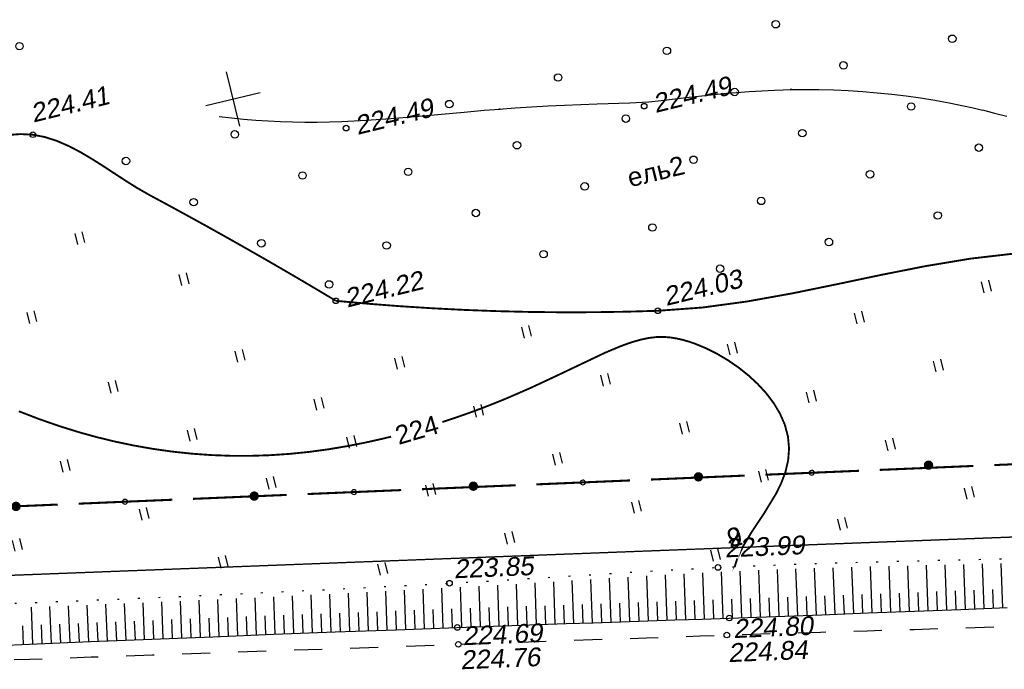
# Model space of a CAD drawing. Header units: millimetres. Extents: x -10 to 1169, y 1 to 1686.
# Tile 124 of 224: x 584 to 637, y 827 to 862. Entities that reach past the tile are written whole.
import ezdxf
from ezdxf.enums import TextEntityAlignment as Align

# ---------------------------------------------------------------- set-up
doc = ezdxf.new("R2010")
doc.units = ezdxf.units.MM
for name, pattern in [('ADOT1', [1, 0, -1]), ('AHIDDEN1', [2, 0.5, -1.5]), ('AHIDDEN2', [3, 1.5, -1.5])]:
    doc.linetypes.add(name, pattern=pattern)
for name, color, linetype in [('CONTURS', 7, 'Continuous'), ('COORDS', 7, 'Continuous'), ('IDIGIT', 32, 'Continuous'), ('IZOLINES', 32, 'Continuous'), ('PDIGIT', 170, 'Continuous'), ('PICKETS', 7, 'Continuous'), ('УЧАСТКИ', 7, 'Continuous')]:
    doc.layers.add(name, color=color, linetype=linetype)
doc.styles.get("Standard").update_dxf_attribs({"font": 'arial.ttf'})

# ---------------------------------------------------------------- blocks, each defined once
blk = doc.blocks.new('107_1')
at = {"layer": 'CONTURS', "color": 7, "linetype": 'Continuous', "const_width": 0.5}
blk.add_lwpolyline([(-0.25, 0, 1), (0.25, 0, 1)], format="xyb", close=True, dxfattribs=at)
blk = doc.blocks.new('133')
at = {"layer": 'CONTURS', "color": 7, "linetype": 'Continuous', "const_width": 0.2}
for points in [[(-11, 0), (-2, 0)], [(0, 0), (9, 0)]]:
    blk.add_lwpolyline(points, dxfattribs=at)
at = {"layer": 'CONTURS', "color": 7, "linetype": 'Continuous', "const_width": 0.5}
blk.add_lwpolyline([(-6.791, -0.003, 1), (-6.291, -0.003, 1)], format="xyb", close=True, dxfattribs=at)
blk = doc.blocks.new('401')
at = {"layer": 'CONTURS'}
for p, q in [((0, 0), (0, 1.2)), ((0.8, 0), (0.8, 1.2))]:
    blk.add_line(p, q, dxfattribs=at)
blk = doc.blocks.new('373')
at = {"layer": 'CONTURS'}
blk.add_circle((0, 0), 0.4, dxfattribs=at)

msp = doc.modelspace()

# ---------------------------------------------------------------- linework, layer by layer
at = {"layer": 'CONTURS', "lineweight": -2}
for p, q in [((636.09217, 830.34923), (635.99973, 832.73429)), ((637.09142, 830.38795), (636.9991, 832.75733)), ((620.10314, 829.757), (620.01746, 832.20386)), ((629.09722, 830.08336), (629.0048, 832.56284)), ((630.09652, 830.12063), (630.00393, 832.59013)), ((631.09581, 830.15829), (631.00319, 832.61594)), ((632.0951, 830.19595), (632.00247, 832.64143)), ((633.09438, 830.234), (633.00174, 832.66487)), ((634.09365, 830.27218), (634.00106, 832.68831)), ((635.09292, 830.3105), (635.00035, 832.7114)), ((614.1066, 829.5532), (614.0281, 831.8468)), ((615.10603, 829.58691), (615.02666, 831.90913)), ((616.10547, 829.62059), (616.02506, 831.97111)), ((617.1049, 829.65436), (617.02331, 832.03172)), ((618.10432, 829.68823), (618.02143, 832.09104)), ((619.10374, 829.72245), (619.01949, 832.14899)), ((602.11428, 829.12436), (602.03741, 831.17219)), ((603.11358, 829.1617), (603.03671, 831.22279)), ((604.11288, 829.19905), (604.03603, 831.2734)), ((605.1122, 829.23599), (605.03541, 831.3257)), ((630.59617, 830.13946), (630.5586, 831.13875)), ((631.59546, 830.17712), (631.5577, 831.1764)), ((632.59474, 830.21497), (632.55678, 831.21425)), ((633.59402, 830.25309), (633.55583, 831.25236)), ((634.59328, 830.29134), (634.55488, 831.2906)), ((635.59254, 830.32986), (635.55392, 831.32912)), ((636.59179, 830.36859), (636.55296, 831.36783)), ((590.12339, 828.65677), (590.04498, 830.61828)), ((591.12258, 828.69721), (591.04426, 830.66026)), ((592.12178, 828.73716), (592.04367, 830.70359)), ((593.12099, 828.77682), (593.04304, 830.74773)), ((594.1202, 828.81649), (594.04246, 830.79188)), ((595.11943, 828.85588), (595.04195, 830.83691)), ((596.11867, 828.89477), (596.04133, 830.88321)), ((597.11791, 828.93366), (597.04072, 830.92951)), ((598.11716, 828.9725), (598.04017, 830.97625)), ((599.11643, 829.01062), (599.03947, 831.0247)), ((600.11571, 829.04873), (600.03874, 831.07315)), ((601.11498, 829.08685), (601.03806, 831.1216)), ((616.60518, 829.63748), (616.57094, 830.63689)), ((617.60461, 829.6713), (617.57022, 830.6707)), ((618.60403, 829.70534), (618.56944, 830.70474)), ((619.60344, 829.73972), (619.56859, 830.73912)), ((629.59687, 830.10199), (629.55951, 831.10129)), ((585.12758, 828.4522), (585.05293, 830.41534)), ((586.12673, 828.49341), (586.05025, 830.4551)), ((587.12588, 828.53461), (587.0483, 830.49488)), ((588.12503, 828.57582), (588.0469, 830.53469)), ((589.12421, 828.61634), (589.04587, 830.5763)), ((601.61463, 829.1056), (601.57699, 830.10489)), ((602.61393, 829.14303), (602.57654, 830.14233)), ((603.61323, 829.18037), (603.57609, 830.17968)), ((604.61254, 829.21752), (604.57567, 830.21684)), ((614.60632, 829.57005), (614.57214, 830.56947)), ((615.60575, 829.60375), (615.57158, 830.60316)), ((587.62546, 828.55522), (587.58576, 829.55443)), ((588.62462, 828.59608), (588.58472, 829.59528)), ((589.6238, 828.63655), (589.58386, 829.63576)), ((590.62298, 828.67699), (590.58308, 829.67619)), ((591.62218, 828.71718), (591.5824, 829.71639)), ((592.62138, 828.75699), (592.58178, 829.75621)), ((593.6206, 828.79665), (593.58117, 829.79588)), ((594.61982, 828.83618), (594.58061, 829.83541)), ((595.61905, 828.87533), (595.58008, 829.87457)), ((596.61829, 828.91422), (596.57954, 829.91347)), ((597.61754, 828.95308), (597.57902, 829.95234)), ((598.6168, 828.99156), (598.57851, 829.99082)), ((599.61607, 829.02967), (599.57798, 830.02895)), ((600.61534, 829.06779), (600.57746, 830.06707)), ((584.62802, 828.43128), (584.59077, 829.43058)), ((585.62716, 828.4728), (585.58868, 829.47206)), ((586.62631, 828.51401), (586.58705, 829.51324))]:
    msp.add_line(p, q, dxfattribs=at)
at = {"layer": 'CONTURS', "linetype": 'AHIDDEN1', "const_width": 0.1, "flags": 128}
for points in [[(601.36485, 846.81466), (600.37937, 847.40242), (599.39124, 847.98528), (598.40044, 848.56322), (597.40699, 849.13625), (596.41088, 849.70437), (595.4121, 850.26758), (594.41067, 850.82587), (593.40658, 851.37926), (592.39983, 851.92773), (591.39042, 852.47129), (590.77114, 852.82395), (590.15442, 853.20758), (589.53874, 853.60809), (588.92257, 854.01144), (588.30437, 854.40356), (587.68262, 854.77039), (587.05578, 855.09786), (586.42234, 855.37191), (585.78076, 855.57848), (585.12951, 855.70351), (584.48139, 855.73687), (583.82339, 855.69064), (583.15724, 855.57892), (582.48467, 855.41583), (581.80741, 855.21546), (581.12719, 854.99193), (580.44573, 854.75933), (579.76478, 854.53179), (579.08606, 854.32341), (578.41129, 854.14829), (575.08397, 853.39158), (571.75475, 852.64337), (568.42362, 851.90369), (565.09059, 851.17253), (561.75566, 850.44988), (558.41882, 849.73575), (555.08008, 849.03013), (551.73944, 848.33303), (548.3969, 847.64445), (545.05245, 846.96439)], [(799.26083, 853.89514), (797.0184, 854.06615), (794.57131, 854.10831), (792.11592, 854.03497), (789.65393, 853.87433), (787.18704, 853.6546), (784.71695, 853.40397), (782.24537, 853.15065), (779.77399, 852.92284), (777.30454, 852.74874), (774.8387, 852.65654), (773.15696, 852.63975), (771.4747, 852.64291), (769.79208, 852.6607), (768.10924, 852.68777), (766.42634, 852.71878), (764.74352, 852.7484), (763.06093, 852.77129), (761.37872, 852.78211), (759.69704, 852.77551), (758.01605, 852.74617), (755.57249, 852.66763), (753.12958, 852.55823), (750.68734, 852.42186), (748.24579, 852.26242), (745.80496, 852.08382), (743.36488, 851.88997), (740.92556, 851.68475), (738.48703, 851.47208), (736.04932, 851.25586), (733.61245, 851.03999), (730.77842, 850.77532), (727.94676, 850.48442), (725.11692, 850.17345), (722.28832, 849.84857), (719.46042, 849.51594), (716.63263, 849.18171), (713.8044, 848.85205), (710.97517, 848.53312), (708.14438, 848.23107), (705.31145, 847.95206), (702.63652, 847.70139), (699.96095, 847.45214), (697.28471, 847.20702), (694.60776, 846.96872), (691.93006, 846.73995), (689.25156, 846.52339), (686.57222, 846.32175), (683.89201, 846.13772), (681.21088, 845.974), (678.52878, 845.83329), (676.50489, 845.71855), (674.47544, 845.57775), (672.4426, 845.42612), (670.40855, 845.27889), (668.37545, 845.1513), (666.34549, 845.05858), (664.32082, 845.01595), (662.30363, 845.03866), (660.29609, 845.14193), (658.30037, 845.341), (656.69788, 845.60438), (655.10495, 845.96925), (653.51938, 846.40899), (651.93897, 846.89699), (650.36148, 847.40661), (648.78473, 847.91125), (647.2065, 848.38428), (645.62458, 848.79907), (644.03676, 849.12902), (642.44083, 849.34749), (640.08397, 849.45237), (637.71778, 849.34508), (635.34352, 849.07089), (632.96247, 848.67507), (630.57589, 848.20289), (628.18505, 847.69962), (625.79121, 847.21053), (623.39564, 846.78089), (620.9996, 846.45598), (618.60437, 846.28106), (616.88541, 846.2316), (615.16534, 846.20499), (613.44416, 846.20123), (611.72187, 846.22031), (609.99847, 846.26225), (608.27397, 846.32703), (606.54835, 846.41467), (604.82163, 846.52515), (603.09379, 846.65848), (601.36485, 846.81466)]]:
    msp.add_lwpolyline(points, dxfattribs=at)
at = {"layer": 'CONTURS', "linetype": 'ADOT1', "flags": 128}
msp.add_lwpolyline([(575.3703, 830.32104), (578.57997, 830.42825), (581.78929, 830.54235), (584.99826, 830.66336), (588.20688, 830.79126), (591.41515, 830.92607), (594.62306, 831.06777), (597.83063, 831.21637), (601.03784, 831.37187), (604.2447, 831.53427), (607.45122, 831.70356), (608.8891, 831.78369), (610.32678, 831.86824), (611.7643, 831.95593), (613.20173, 832.04543), (614.63913, 832.13546), (616.07657, 832.22469), (617.51409, 832.31184), (618.95177, 832.39559), (620.38965, 832.47465), (621.82782, 832.5477), (624.33376, 832.65764), (626.84056, 832.74797), (629.34802, 832.82325), (631.85594, 832.88803), (634.36413, 832.94687), (636.8724, 833.00431), (639.38055, 833.06491), (641.8884, 833.13323), (644.39574, 833.21381), (646.90239, 833.31122), (648.06277, 833.36271), (649.22303, 833.41728), (650.3832, 833.47419), (651.5433, 833.53267), (652.70337, 833.59198), (653.86344, 833.65136), (655.02354, 833.71007), (656.1837, 833.76735), (657.34394, 833.82245), (658.50431, 833.87462), (660.57125, 833.95965), (662.63854, 834.03635), (664.70609, 834.10669), (666.77382, 834.17263), (668.84165, 834.23615), (670.90951, 834.29921), (672.97729, 834.36378), (675.04493, 834.43183), (677.11234, 834.50532), (679.17943, 834.58623), (682.05003, 834.71241), (684.92006, 834.85184), (687.78968, 835.00118), (690.65902, 835.15708), (693.52821, 835.31619), (696.39741, 835.47517), (699.26676, 835.63065), (702.13639, 835.77929), (705.00645, 835.91775), (707.87708, 836.04268), (710.18542, 836.13321), (712.49402, 836.21737), (714.80284, 836.2963), (717.11182, 836.37116), (719.42094, 836.44308), (721.73012, 836.51321), (724.03934, 836.5827), (726.34853, 836.65269), (728.65766, 836.72433), (730.96667, 836.79875), (733.62081, 836.88357), (736.27515, 836.96409), (738.92959, 837.04224), (741.58406, 837.1199), (744.23846, 837.19899), (746.89272, 837.28142), (749.54674, 837.36909), (752.20045, 837.4639), (754.85375, 837.56776), (757.50657, 837.68258), (759.63165, 837.78434), (761.75634, 837.89457), (763.88073, 838.01145), (766.0049, 838.13312), (768.12895, 838.25774), (770.25296, 838.38347), (772.37701, 838.50845), (774.50118, 838.63085), (776.62557, 838.74881), (778.75025, 838.8605), (781.65174, 839.00768), (784.55338, 839.15372), (787.45518, 839.29753), (790.35716, 839.43804), (793.25933, 839.57414), (796.16172, 839.70475), (799.06433, 839.82879), (801.96719, 839.94515), (804.87031, 840.05277), (807.77371, 840.15054), (810.19622, 840.2232), (812.619, 840.28772), (815.04201, 840.34541), (817.4652, 840.39758), (819.88853, 840.44554), (822.31195, 840.4906), (823.39329, 840.50999)], dxfattribs=at)
at = {"layer": 'CONTURS', "linetype": 'AHIDDEN2', "flags": 128}
msp.add_lwpolyline([(575.14576, 827.30553), (578.42392, 827.41794), (581.70208, 827.53043), (584.98023, 827.643), (588.25838, 827.75564), (591.53653, 827.86836), (594.81468, 827.98115), (598.09282, 828.09402), (601.37096, 828.20696), (604.6491, 828.31998), (607.92724, 828.43307), (609.36474, 828.4828), (610.80223, 828.53272), (612.23972, 828.58275), (613.67721, 828.63282), (615.1147, 828.68285), (616.55219, 828.73277), (617.98969, 828.78251), (619.42719, 828.832), (620.86471, 828.88115), (622.30224, 828.9299), (624.80875, 829.01149), (627.31545, 829.08825), (629.82226, 829.16195), (632.32911, 829.23436), (634.83595, 829.30723), (637.34269, 829.38235), (639.84927, 829.46147), (642.35562, 829.54636), (644.86168, 829.63879), (647.36736, 829.74052), (648.52347, 829.79069), (649.67952, 829.84236), (650.83552, 829.89535), (651.99148, 829.9495), (653.14739, 830.00464), (654.30327, 830.0606), (655.45912, 830.11723), (656.61494, 830.17434), (657.77074, 830.23177), (658.92652, 830.28935), (660.98975, 830.39437), (663.05279, 830.50316), (665.11568, 830.61485), (667.17847, 830.72856), (669.2412, 830.84343), (671.30391, 830.95858), (673.36666, 831.07314), (675.42948, 831.18624), (677.49241, 831.297), (679.55551, 831.40455), (682.48898, 831.55193), (685.4227, 831.69435), (688.35662, 831.83292), (691.29067, 831.96876), (694.2248, 832.10297), (697.15896, 832.23665), (700.0931, 832.37091), (703.02715, 832.50686), (705.96106, 832.6456), (708.89478, 832.78824), (711.13859, 832.90082), (713.38227, 833.01623), (715.62586, 833.13357), (717.86939, 833.25198), (720.11292, 833.37058), (722.35647, 833.48848), (724.6001, 833.60481), (726.84384, 833.71869), (729.08774, 833.82924), (731.33183, 833.93559), (733.9483, 834.05403), (736.56501, 834.16755), (739.1819, 834.277), (741.79894, 834.38323), (744.41609, 834.4871), (747.03331, 834.58945), (749.65056, 834.69116), (752.2678, 834.79305), (754.88498, 834.896), (757.50209, 835.00085), (759.64084, 835.08677), (761.77965, 835.17146), (763.91848, 835.25543), (766.05733, 835.33916), (768.19617, 835.42318), (770.33497, 835.50797), (772.47372, 835.59403), (774.61238, 835.68188), (776.75094, 835.772), (778.88938, 835.86489), (781.80981, 835.99939), (784.72984, 836.14312), (787.64959, 836.29339), (790.56916, 836.44755), (793.48868, 836.60295), (796.40825, 836.7569), (799.32797, 836.90676), (802.24797, 837.04985), (805.16836, 837.18352), (808.08924, 837.3051), (810.48712, 837.39313), (812.88541, 837.47084), (815.28401, 837.54095), (817.68281, 837.6062), (820.08169, 837.66931), (822.48054, 837.733), (823.42107, 837.75928)], dxfattribs=at)
at = {"layer": 'CONTURS', "linetype": 'Continuous', "flags": 128}
msp.add_lwpolyline([(581.68221, 828.30757), (584.95511, 828.44509), (588.22809, 828.58007), (591.50117, 828.71253), (594.77435, 828.84245), (598.04762, 828.96985), (601.32098, 829.09471), (604.59444, 829.21704), (607.86799, 829.33685), (609.32454, 829.38891), (610.78113, 829.43982), (612.23775, 829.48986), (613.69439, 829.5393), (615.15105, 829.58842), (616.60771, 829.63752), (618.06436, 829.68686), (619.52099, 829.73674), (620.97759, 829.78743), (622.43414, 829.83921), (624.91497, 829.92907), (627.39576, 830.02009), (629.8765, 830.11233), (632.35721, 830.20583), (634.83786, 830.30062), (637.31846, 830.39675)], dxfattribs=at)
at = {"layer": 'COORDS', "lineweight": -2}
for p, q in [((596.21473, 856.1571), (595.50253, 859.07134)), ((594.40151, 857.25812), (597.31575, 857.97032))]:
    msp.add_line(p, q, dxfattribs=at)
at = {"layer": 'IZOLINES'}
msp.add_lwpolyline([(595.11437, 856.68007), (595.76755, 856.60159), (596.42204, 856.53567), (597.07749, 856.48092), (597.73372, 856.4376), (598.39053, 856.40584), (599.04772, 856.38565), (599.70509, 856.37682), (600.36245, 856.37894), (601.01964, 856.39132), (601.67655, 856.41293), (602.9892, 856.47866), (604.30017, 856.56993), (605.60971, 856.6792), (608.22713, 856.91674), (609.30451, 857.01013), (610.15681, 857.0786), (610.09869, 857.07408), (610.97365, 857.13843), (611.8491, 857.19536), (612.725, 857.24434), (613.60128, 857.28539), (615.35455, 857.34782), (617.10794, 857.40539), (617.78217, 857.44127), (618.11856, 857.46884), (618.78987, 857.53871), (620.13067, 857.69478), (621.47229, 857.84297), (622.29304, 857.92214), (622.849, 857.96936), (622.82611, 857.96868), (623.5041, 858.0176), (624.18258, 858.05855), (624.86151, 858.08984), (625.78452, 858.11618), (625.6951, 858.11552), (626.47444, 858.1233), (627.25371, 858.11808), (628.03265, 858.09854), (628.81099, 858.06449), (629.58844, 858.01576), (630.36472, 857.95223), (631.13952, 857.87378), (631.91255, 857.78032), (632.68349, 857.6718), (633.45203, 857.54815), (634.21788, 857.40938), (634.98072, 857.25552), (635.49505, 857.14288), (635.99735, 857.02591), (635.99527, 857.02741), (636.6467, 856.86446), (637.29548, 856.69156)], dxfattribs=at)
at = {"layer": 'IZOLINES', "const_width": 0.1}
for points in [[(607.06814, 840.32992), (607.09345, 840.33783), (607.78416, 840.56614), (608.47093, 840.80581), (609.15354, 841.05689), (609.83173, 841.31943), (610.50533, 841.59335), (611.8384, 842.17342), (613.1552, 842.7889), (615.78063, 844.03661), (616.62557, 844.38932), (617.00465, 844.52849), (617.35929, 844.64403), (617.34964, 844.64109), (617.73481, 844.74691), (618.12529, 844.82717), (618.51989, 844.87412), (618.92711, 844.88146), (618.93292, 844.88119), (618.93294, 844.88119), (618.93276, 844.88197), (619.2713, 844.85479), (619.60621, 844.80248), (619.93647, 844.72828), (620.26166, 844.6356), (620.5816, 844.52703), (621.20468, 844.26985), (621.80529, 843.96663), (622.38249, 843.62311), (622.93446, 843.24226), (623.45826, 842.82536), (623.94943, 842.37247), (624.40142, 841.88278), (624.80475, 841.3552), (625.14633, 840.78949), (625.40956, 840.18837), (625.57705, 839.56016), (625.63684, 838.91972), (625.58898, 838.28474), (625.44603, 837.66922), (625.22729, 837.07974), (624.95262, 836.51608), (624.30352, 835.44814), (623.61172, 834.40727), (623.16028, 833.65674), (622.84792, 832.98449), (622.86109, 833.0271), (622.7219, 832.56582)], [(584.37875, 840.90665), (585.45635, 840.4918), (586.54647, 840.1125), (587.64839, 839.77075), (588.54801, 839.52275), (589.49056, 839.29263), (589.50476, 839.28939), (589.53316, 839.28294), (589.50484, 839.28944), (590.53275, 839.07332), (591.56689, 838.89187), (592.60612, 838.74557), (593.64928, 838.63486), (594.69516, 838.56011), (595.74253, 838.5216), (596.79013, 838.51944), (597.8367, 838.55358), (598.88101, 838.62367), (599.92192, 838.72905), (600.95837, 838.86863), (601.98952, 839.04088), (603.01471, 839.24389), (603.65786, 839.38674), (604.2958, 839.53979), (604.29487, 839.54008), (604.32035, 839.54664)]]:
    msp.add_lwpolyline(points, dxfattribs=at)
at = {"layer": 'PDIGIT', "color": 7, "lineweight": -2}
for p, q in [((621.10253, 829.79187), (621.01543, 832.25614)), ((622.1019, 829.8274), (622.01359, 832.30561)), ((623.10125, 829.86337), (623.01191, 832.34941)), ((624.1006, 829.89957), (624.01035, 832.39321)), ((625.09994, 829.93585), (625.00899, 832.43181)), ((626.09927, 829.97252), (626.00782, 832.4678)), ((627.09859, 830.00919), (627.00672, 832.50285)), ((628.09791, 830.0462), (628.00573, 832.53284)), ((611.10834, 829.45106), (611.03142, 831.66085)), ((612.10775, 829.48539), (612.03044, 831.72211)), ((613.10717, 829.51937), (613.02936, 831.78431)), ((606.11153, 829.27256), (606.03472, 831.37846)), ((607.11086, 829.30914), (607.03407, 831.43122)), ((608.1102, 829.3455), (608.03351, 831.48567)), ((609.10956, 829.38123), (609.03285, 831.54178)), ((610.10894, 829.41633), (610.0322, 831.60056)), ((620.60283, 829.77443), (620.56768, 830.77381)), ((621.60221, 829.80963), (621.56675, 830.809)), ((622.60158, 829.84538), (622.56581, 830.84474)), ((623.60092, 829.88147), (623.56488, 830.88082)), ((624.60027, 829.91771), (624.56398, 830.91705)), ((625.5996, 829.95419), (625.56308, 830.95352)), ((626.59893, 829.99086), (626.56221, 830.99018)), ((627.59825, 830.0277), (627.56132, 831.02701)), ((628.59756, 830.06478), (628.56042, 831.06409)), ((605.61186, 829.25428), (605.57528, 830.25361)), ((606.61119, 829.29085), (606.57489, 830.29019)), ((607.61053, 829.32732), (607.57454, 830.32667)), ((608.60988, 829.36337), (608.57423, 830.36273)), ((609.60925, 829.39878), (609.57396, 830.39816)), ((610.60864, 829.4337), (610.57369, 830.43309)), ((611.60805, 829.46823), (611.57338, 830.46763)), ((612.60746, 829.50238), (612.57302, 830.50179)), ((613.60689, 829.53628), (613.57262, 830.5357))]:
    msp.add_line(p, q, dxfattribs=at)
at = {"layer": 'PICKETS', "color": 7, "lineweight": -2}
for centre in [(617.87599, 857.23118), (601.91241, 856.05686), (585.12951, 855.70351), (601.36485, 846.81466), (618.60437, 846.28106), (621.82782, 832.5477), (607.45122, 831.70356), (622.43414, 829.83921), (607.86799, 829.33685), (622.30224, 828.9299), (607.92724, 828.43307)]:
    msp.add_circle(centre, 0.15, dxfattribs=at)
at = {"layer": 'УЧАСТКИ', "color": 6, "linetype": 'Continuous', "lineweight": -2}
for p, q in [((823.38563, 841.26803), (487.1463, 828.42797)), ((622.45939, 833.60279), (743.62721, 838.21999)), ((501.12169, 828.96467), (622.45939, 833.60279))]:
    msp.add_line(p, q, dxfattribs=at)

# ---------------------------------------------------------------- block references
at = {"layer": 'CONTURS', "lineweight": -2, "yscale": 0.5}
for name, p, xscale, zscale, rotation in [('373', (624.92354, 861.61586), 0.5, 0.5, 13.73311783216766), ('373', (584.41585, 860.44201), 0.5, 0.5, 13.73311783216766), ('373', (634.37845, 860.83822), 0.5, 0.5, 13.73311783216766), ('373', (619.09507, 860.19146), 0.5, 0.5, 13.73311783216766), ('373', (628.54998, 859.41382), 0.5, 0.5, 13.73311783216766), ('373', (613.2666, 858.76707), 0.5, 0.5, 13.73311783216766), ('373', (622.7215, 857.98943), 0.5, 0.5, 13.73311783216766), ('373', (607.43813, 857.34267), 0.5, 0.5, 13.73311783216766), ('373', (632.17641, 857.21179), 0.5, 0.5, 13.73311783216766), ('373', (616.89303, 856.56503), 0.5, 0.5, 13.73311783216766), ('373', (595.94933, 855.72243), 0.5, 0.5, 13.73311783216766), ('373', (626.34794, 855.78739), 0.5, 0.5, 13.73311783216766), ('373', (611.06456, 855.14063), 0.5, 0.5, 13.73311783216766), ('373', (635.80285, 855.00975), 0.5, 0.5, 13.73311783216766), ('373', (590.12086, 854.29803), 0.5, 0.5, 13.73311783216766), ('373', (620.51947, 854.36299), 0.5, 0.5, 13.73311783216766), ('373', (605.23609, 853.71623), 0.5, 0.5, 13.73311783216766), ('373', (629.97438, 853.58535), 0.5, 0.5, 13.73311783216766), ('373', (599.57576, 853.52039), 0.5, 0.5, 13.73311783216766), ('373', (614.691, 852.93859), 0.5, 0.5, 13.73311783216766), ('373', (593.74729, 852.096), 0.5, 0.5, 13.73311783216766), ('373', (624.1459, 852.16095), 0.5, 0.5, 13.73311783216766), ('373', (608.86252, 851.5142), 0.5, 0.5, 13.73311783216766), ('373', (633.60081, 851.38331), 0.5, 0.5, 13.73311783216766), ('373', (618.31743, 850.73656), 0.5, 0.5, 13.73311783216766), ('401', (587.53501, 849.83642), 0.5, 0.5, 13.73311783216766), ('373', (597.37373, 849.89396), 0.5, 0.5, 13.73311783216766), ('373', (627.77234, 849.95892), 0.5, 0.5, 13.73311783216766), ('373', (604.08114, 849.77809), 0.5, 0.5, 13.73311783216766), ('373', (612.48896, 849.31216), 0.5, 0.5, 13.73311783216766), ('373', (621.94387, 848.53452), 0.5, 0.5, 13.73311783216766), ('401', (593.1123, 847.63249), 0.5, 0.5, 13.73311783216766), ('373', (601.00016, 847.69192), 0.5, 0.5, 13.73311783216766), ('401', (636.0904, 847.24033), 0.5, 0.5, 13.73311783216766), ('401', (584.96597, 845.60558), 0.5, 0.5, 13.73311783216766), ('401', (629.29052, 845.57853), 0.5, 0.5, 13.73311783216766), ('401', (611.45991, 844.82398), 0.5, 0.5, 13.73311783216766), ('401', (622.49063, 843.91673), 0.5, 0.5, 13.73311783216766), ('401', (596.12046, 843.53742), 0.5, 0.5, 13.73311783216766), ('401', (604.66002, 843.16218), 0.5, 0.5, 13.73311783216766), ('401', (633.52136, 843.00949), 0.5, 0.5, 13.73311783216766), ('401', (615.69075, 842.25493), 0.5, 0.5, 13.73311783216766), ('401', (589.32057, 841.87563), 0.5, 0.5, 13.73311783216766), ('401', (626.72147, 841.34769), 0.5, 0.5, 13.73311783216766), ('401', (600.3513, 840.96838), 0.5, 0.5, 13.73311783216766), ('401', (608.89086, 840.59314), 0.5, 0.5, 13.73311783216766), ('401', (619.92159, 839.68589), 0.5, 0.5, 13.73311783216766), ('401', (593.55141, 839.30658), 0.5, 0.5, 13.73311783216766), ('401', (602.09098, 838.93134), 0.5, 0.5, 13.73311783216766), ('401', (630.95231, 838.77864), 0.5, 0.5, 13.73311783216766), ('401', (613.1217, 838.02409), 0.5, 0.5, 13.73311783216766), ('133', (642.63215, 838.27797), 0.546385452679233, 0.546385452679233, 2.409135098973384), ('401', (586.75153, 837.64479), 0.5, 0.5, 13.73311783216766), ('133', (630.49698, 837.76704), 0.5577893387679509, 0.5577893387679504, 2.412588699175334), ('107_1', (633.10628, 838.02076), 0.5, 0.5, 13.73311783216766), ('133', (618.23649, 837.25048), 0.5577893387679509, 0.5577893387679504, 2.412588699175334), ('107_1', (620.7823, 837.39571), 0.5, 0.5, 13.73311783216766), ('401', (624.15243, 837.11685), 0.5, 0.5, 13.73311783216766), ('401', (597.78225, 836.73754), 0.5, 0.5, 13.73311783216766), ('133', (605.976, 836.73391), 0.5577893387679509, 0.5577893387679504, 2.412588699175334), ('401', (606.32182, 836.36229), 0.5, 0.5, 13.73311783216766), ('107_1', (608.72621, 836.89578), 0.5, 0.5, 13.73311783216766), ('133', (593.71551, 836.21735), 0.5577893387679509, 0.5577893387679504, 2.412588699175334), ('107_1', (596.99077, 836.36552), 0.5, 0.5, 13.73311783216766), ('401', (635.18316, 836.2096), 0.5, 0.5, 13.73311783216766), ('133', (581.45502, 835.70078), 0.5577893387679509, 0.5577893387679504, 2.412588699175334), ('107_1', (584.23115, 835.81301), 0.5, 0.5, 13.73311783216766), ('401', (617.35255, 835.45505), 0.5, 0.5, 13.73311783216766), ('401', (590.98237, 835.07574), 0.5, 0.5, 13.73311783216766), ('401', (628.38327, 834.5478), 0.5, 0.5, 13.73311783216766), ('401', (584.18249, 833.41394), 0.5, 0.5, 13.73311783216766), ('401', (595.21321, 832.5067), 0.5, 0.5, 13.73311783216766), ('401', (603.75278, 832.13145), 0.5, 0.5, 13.73311783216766)]:
    msp.add_blockref(name, p, dxfattribs=dict(at, xscale=xscale, zscale=zscale, rotation=rotation))
at = {"layer": 'PDIGIT', "color": 7, "lineweight": -2, "xscale": 0.5, "yscale": 0.5, "zscale": 0.5, "rotation": 13.73311783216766}
for p in [(610.55266, 833.79325), (621.58339, 832.88601)]:
    msp.add_blockref('401', p, dxfattribs=at)

# ---------------------------------------------------------------- texts
at = {"layer": 'CONTURS', "lineweight": -2}
msp.add_text('ель2', height=1, rotation=13.733118, dxfattribs=at).set_placement((617.12247, 852.88712))
at = {"layer": 'IDIGIT', "lineweight": -2}
msp.add_text('224', height=1, rotation=16.410674, dxfattribs=at).set_placement((605.70106, 839.91528), align=Align.MIDDLE)
at = {"layer": 'PDIGIT', "color": 7, "lineweight": -2, "oblique": 10}
for s, rotation, p in [('224.49', 13.733118, (618.4804, 856.86418)), ('224.41', 13.733118, (585.15657, 856.34928)), ('224.49', 13.733118, (602.51681, 855.68986)), ('224.22', 13.733118, (601.96926, 846.44765)), ('224.03', 13.733118, (619.05672, 846.53624)), ('223.99', 2.380012, (622.21167, 833.08316)), ('223.85', 2.380012, (607.69674, 831.96612)), ('224.69', 2.380012, (608.17135, 828.38393)), ('224.80', 2.380012, (622.66438, 828.76595)), ('224.84', 2.380012, (622.38552, 827.47916)), ('224.76', 2.380012, (608.05137, 827.09479))]:
    msp.add_text(s, height=1, rotation=rotation, dxfattribs=at).set_placement(p)
at = {"layer": 'УЧАСТКИ', "color": 6, "lineweight": -2}
for s in ['2', '9']:
    msp.add_text(s, height=1, rotation=13.733118, dxfattribs=at).set_placement((622.45939, 833.60279))

doc.saveas('drawing.dxf')
